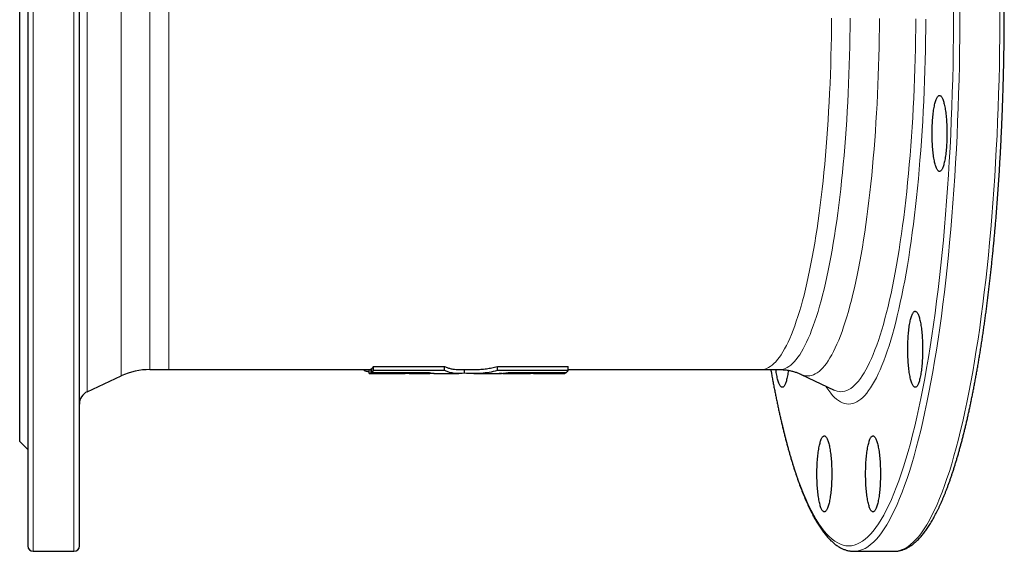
# Model space of a CAD drawing. Header units: millimetres. Extents: x 119 to 1100, y 74 to 1079.
# Tile 1 of 3: x 128 to 491, y 74 to 270. Entities that reach past the tile are written whole.
import ezdxf

# ---------------------------------------------------------------- set-up
doc = ezdxf.new("R2010")
doc.units = ezdxf.units.MM

msp = doc.modelspace()

# ---------------------------------------------------------------- linework, layer by layer
at = {"color": 7, "linetype": 'Continuous', "lineweight": 25}
for p, q in [((131.38, 471.57), (131.38, 75.57)), ((150.38, 75.57), (150.38, 471.57)), ((128.38, 114.07), (128.38, 433.07)), ((258.71, 140.24), (258.71, 141.76)), ((284.81, 140.18), (284.81, 141.69)), ((304.26, 140.18), (304.26, 141.69)), ((330.36, 140.24), (330.36, 141.76)), ((153.27, 132.41), (165.73, 138.22)), ((176.3, 140.57), (183.27, 140.57)), ((183.27, 140.57), (257.07, 140.57)), ((255.35, 140.08), (255.35, 140.57)), ((257.07, 139.07), (257.07, 140.57)), ((257.75, 140.8), (258.01, 140.8)), ((257.75, 139.3), (257.75, 140.8)), ((258.01, 139.49), (258.01, 140.99)), ((263.36, 139.07), (270.29, 139.07)), ((263.79, 139.07), (263.36, 139.07)), ((271.24, 139.08), (270.29, 139.07)), ((271.83, 139.07), (271.24, 139.08)), ((271.84, 139.07), (279.44, 139.07)), ((277.16, 139.27), (277.16, 139.46)), ((282.38, 139.07), (290.1, 139.07)), ((290.1, 140.57), (295.6, 140.57)), ((292.19, 139.24), (292.19, 140.57)), ((295.6, 139.07), (303.32, 139.07)), ((306.25, 139.07), (313.84, 139.07)), ((309.99, 139.27), (309.99, 139.45)), ((317.54, 139.07), (326.14, 139.07)), ((317.63, 139.28), (317.63, 139.47)), ((322.57, 139.29), (322.57, 139.48)), ((326.68, 139.07), (328.73, 139.07)), ((329.4, 139.3), (329.4, 139.49)), ((330.36, 140.57), (401.38, 140.57)), ((401.38, 140.57), (408.22, 140.57)), ((416.13, 138.81), (428.25, 133.02)), ((428.25, 133.02), (428.26, 133.02)), ((128.38, 114.07), (131.38, 111.07)), ((133.38, 73.57), (148.38, 73.57)), ((435.6, 73.57), (450.31, 73.57))]:
    msp.add_line(p, q, dxfattribs=at)
at = {"color": 8, "linetype": 'Continuous', "lineweight": 18}
for p, q in [((133.38, 473.57), (133.38, 73.57)), ((148.38, 73.57), (148.38, 473.57)), ((153.27, 414.72), (153.27, 132.41)), ((165.73, 138.22), (165.73, 408.91)), ((176.3, 406.57), (176.3, 140.57)), ((183.27, 406.57), (183.27, 140.57))]:
    msp.add_line(p, q, dxfattribs=at)
at = {"color": 8, "linetype": 'Continuous', "lineweight": 18, "flags": 128}
for points in [[(405.02, 140.57), (405.62, 137.27), (406.32, 133.56), (407.05, 129.94), (407.79, 126.42), (408.55, 123.01), (409.33, 119.69), (410.12, 116.48), (410.93, 113.38), (411.76, 110.39), (412.6, 107.51), (413.45, 104.74), (414.32, 102.09), (415.2, 99.56), (416.1, 97.15), (417.01, 94.85), (417.92, 92.68), (418.85, 90.64), (419.79, 88.72), (420.74, 86.92), (421.7, 85.26), (422.66, 83.72), (423.64, 82.31), (424.62, 81.04), (425.6, 79.89), (426.6, 78.88), (427.59, 78), (428.59, 77.26), (429.6, 76.65), (430.6, 76.18), (431.61, 75.84), (432.62, 75.63), (433.64, 75.57), (434.65, 75.63), (435.66, 75.84), (436.67, 76.18), (437.67, 76.65), (438.68, 77.26), (439.68, 78), (440.67, 78.88), (441.67, 79.89), (442.65, 81.04), (443.63, 82.31), (444.61, 83.72), (445.57, 85.26), (446.53, 86.92), (447.48, 88.72), (448.42, 90.64), (449.35, 92.68), (450.26, 94.85), (451.17, 97.15), (452.07, 99.56), (452.95, 102.09), (453.82, 104.74), (454.67, 107.51), (455.51, 110.39), (456.34, 113.38), (457.15, 116.48), (457.94, 119.69), (458.72, 123.01), (459.48, 126.42), (460.22, 129.94), (460.95, 133.56), (461.65, 137.27), (462.34, 141.08), (463.01, 144.98), (463.65, 148.96), (464.28, 153.03), (464.89, 157.18), (465.47, 161.42), (466.03, 165.73), (466.57, 170.11), (467.09, 174.57), (467.58, 179.09), (468.05, 183.68), (468.5, 188.32), (468.92, 193.03), (469.32, 197.79), (469.7, 202.61), (470.05, 207.47), (470.37, 212.38), (470.67, 217.33), (470.95, 222.32), (471.2, 227.34), (471.42, 232.4), (471.62, 237.48), (471.79, 242.59), (471.93, 247.72), (472.05, 252.87), (472.14, 258.03), (472.21, 263.2), (472.25, 268.38), (472.26, 273.57)], [(474.61, 273.57), (474.6, 268.33), (474.56, 263.1), (474.49, 257.87), (474.4, 252.66), (474.28, 247.46), (474.13, 242.28), (473.96, 237.12), (473.76, 231.98), (473.54, 226.88), (473.29, 221.8), (473.01, 216.76), (472.71, 211.76), (472.38, 206.8), (472.02, 201.89), (471.64, 197.03), (471.24, 192.22), (470.81, 187.46), (470.36, 182.77), (469.89, 178.13), (469.39, 173.57), (468.87, 169.07), (468.32, 164.64), (467.75, 160.28), (467.16, 156.01), (466.55, 151.81), (465.92, 147.7), (465.27, 143.68), (464.59, 139.74), (463.9, 135.9), (463.19, 132.14), (462.46, 128.49), (461.71, 124.94), (460.94, 121.48), (460.15, 118.14), (459.35, 114.9), (458.53, 111.76), (457.7, 108.74), (456.85, 105.83), (455.98, 103.04), (455.11, 100.36), (454.21, 97.8), (453.31, 95.36), (452.39, 93.05), (451.47, 90.86), (450.53, 88.79), (449.58, 86.85), (448.62, 85.04), (447.65, 83.35), (446.68, 81.8), (445.7, 80.38), (444.71, 79.09), (443.71, 77.94), (442.71, 76.92), (441.7, 76.03), (440.69, 75.28), (439.68, 74.66), (438.66, 74.18), (437.64, 73.84), (436.62, 73.63), (435.6, 73.57)], [(450.31, 73.57), (451.33, 73.63), (452.35, 73.84), (453.37, 74.18), (454.39, 74.66), (455.4, 75.28), (456.41, 76.03), (457.42, 76.92), (458.42, 77.94), (459.42, 79.09), (460.41, 80.38), (461.39, 81.8), (462.37, 83.35), (463.33, 85.04), (464.29, 86.85), (465.24, 88.79), (466.18, 90.86), (467.11, 93.05), (468.02, 95.36), (468.93, 97.8), (469.82, 100.36), (470.7, 103.04), (471.56, 105.83), (472.41, 108.74), (473.24, 111.76), (474.06, 114.9), (474.86, 118.14), (475.65, 121.48), (476.42, 124.94), (477.17, 128.49), (477.9, 132.14), (478.61, 135.9), (479.3, 139.74), (479.98, 143.68), (480.63, 147.7), (481.26, 151.81), (481.87, 156.01), (482.46, 160.28), (483.03, 164.64), (483.58, 169.07), (484.1, 173.57), (484.6, 178.13), (485.07, 182.77), (485.53, 187.46), (485.95, 192.22), (486.36, 197.03), (486.74, 201.89), (487.09, 206.8), (487.42, 211.76), (487.72, 216.76), (488, 221.8), (488.25, 226.88), (488.47, 231.98), (488.67, 237.12), (488.85, 242.28), (488.99, 247.46), (489.11, 252.66), (489.21, 257.87), (489.27, 263.1), (489.31, 268.33), (489.33, 273.57)], [(427.32, 270.08), (427.29, 266.61), (427.25, 263.13), (427.19, 259.66), (427.11, 256.21), (427.01, 252.76), (426.89, 249.33), (426.76, 245.91), (426.61, 242.52), (426.44, 239.14), (426.26, 235.79), (426.06, 232.47), (425.84, 229.17), (425.6, 225.9), (425.35, 222.67), (425.08, 219.47), (424.8, 216.31), (424.5, 213.19), (424.18, 210.1), (423.85, 207.07), (423.5, 204.07), (423.14, 201.13), (422.76, 198.23), (422.37, 195.39), (421.97, 192.6), (421.55, 189.87), (421.11, 187.19), (420.66, 184.57), (420.2, 182.01), (419.73, 179.52), (419.24, 177.09), (418.74, 174.73), (418.23, 172.43), (417.71, 170.21), (417.18, 168.05), (416.63, 165.97), (416.08, 163.96), (415.51, 162.02), (414.94, 160.17), (414.35, 158.38), (413.76, 156.68), (413.16, 155.06), (412.55, 153.52), (411.93, 152.06), (411.31, 150.69), (410.68, 149.4), (410.04, 148.19), (409.4, 147.08), (408.75, 146.04), (408.1, 145.1), (407.44, 144.24), (406.78, 143.47), (406.11, 142.79), (405.44, 142.2), (404.77, 141.7), (404.09, 141.29), (403.42, 140.98), (402.74, 140.75), (402.06, 140.61), (401.38, 140.57), (401.38, 140.57)], [(408.22, 140.57), (408.9, 140.61), (409.58, 140.75), (410.25, 140.98), (410.93, 141.29), (411.6, 141.7), (412.28, 142.2), (412.95, 142.79), (413.61, 143.47), (414.28, 144.24), (414.93, 145.1), (415.59, 146.04), (416.24, 147.08), (416.88, 148.19), (417.52, 149.4), (418.15, 150.69), (418.77, 152.06), (419.39, 153.52), (420, 155.06), (420.6, 156.68), (421.19, 158.38), (421.78, 160.17), (422.35, 162.02), (422.91, 163.96), (423.47, 165.97), (424.01, 168.05), (424.55, 170.21), (425.07, 172.43), (425.58, 174.73), (426.08, 177.09), (426.57, 179.52), (427.04, 182.01), (427.5, 184.57), (427.95, 187.19), (428.38, 189.87), (428.8, 192.6), (429.21, 195.39), (429.6, 198.23), (429.98, 201.13), (430.34, 204.07), (430.69, 207.07), (431.02, 210.1), (431.34, 213.19), (431.64, 216.31), (431.92, 219.47), (432.19, 222.67), (432.44, 225.9), (432.68, 229.17), (432.9, 232.47), (433.1, 235.79), (433.28, 239.14), (433.45, 242.52), (433.6, 245.91), (433.73, 249.33), (433.85, 252.76), (433.94, 256.21), (434.02, 259.66), (434.09, 263.13), (434.13, 266.61), (434.16, 270.08)], [(444.98, 270.02), (444.95, 266.48), (444.9, 262.95), (444.84, 259.42), (444.76, 255.9), (444.66, 252.39), (444.54, 248.9), (444.41, 245.43), (444.25, 241.97), (444.08, 238.54), (443.9, 235.13), (443.69, 231.74), (443.47, 228.39), (443.23, 225.06), (442.97, 221.77), (442.7, 218.52), (442.41, 215.3), (442.11, 212.12), (441.78, 208.99), (441.45, 205.9), (441.09, 202.85), (440.72, 199.85), (440.34, 196.91), (439.94, 194.01), (439.53, 191.17), (439.1, 188.39), (438.66, 185.67), (438.2, 183), (437.73, 180.4), (437.25, 177.86), (436.76, 175.39), (436.25, 172.99), (435.73, 170.65), (435.2, 168.39), (434.65, 166.19), (434.1, 164.07), (433.54, 162.03), (432.96, 160.06), (432.38, 158.17), (431.78, 156.36), (431.18, 154.63), (430.57, 152.98), (429.95, 151.41), (429.32, 149.92), (428.68, 148.53), (428.04, 147.21), (427.39, 145.99), (426.74, 144.85), (426.08, 143.8), (425.41, 142.84), (424.74, 141.96), (424.07, 141.18), (423.39, 140.49), (422.71, 139.89), (422.03, 139.38), (421.34, 138.97), (420.65, 138.64), (419.96, 138.41), (419.27, 138.27), (418.58, 138.22), (417.89, 138.27), (417.2, 138.41), (416.51, 138.64), (416.13, 138.81)], [(462.05, 269.75), (462.02, 265.94), (461.97, 262.14), (461.9, 258.34), (461.81, 254.55), (461.71, 250.78), (461.58, 247.02), (461.44, 243.28), (461.27, 239.56), (461.09, 235.86), (460.89, 232.19), (460.67, 228.55), (460.43, 224.94), (460.17, 221.36), (459.89, 217.81), (459.6, 214.31), (459.29, 210.85), (458.96, 207.43), (458.61, 204.05), (458.25, 200.72), (457.87, 197.45), (457.47, 194.22), (457.06, 191.05), (456.63, 187.93), (456.18, 184.88), (455.72, 181.88), (455.25, 178.95), (454.76, 176.08), (454.25, 173.28), (453.73, 170.55), (453.2, 167.89), (452.65, 165.3), (452.09, 162.79), (451.52, 160.35), (450.94, 157.99), (450.34, 155.7), (449.73, 153.5), (449.11, 151.38), (448.49, 149.35), (447.85, 147.4), (447.2, 145.54), (446.54, 143.76), (445.87, 142.07), (445.2, 140.48), (444.51, 138.97), (443.82, 137.56), (443.12, 136.24), (442.42, 135.01), (441.71, 133.88), (440.99, 132.84), (440.27, 131.91), (439.54, 131.06), (438.81, 130.32), (438.08, 129.67), (437.35, 129.13), (436.61, 128.68), (435.87, 128.33), (435.12, 128.08), (434.38, 127.93), (433.64, 127.88), (432.89, 127.93), (432.15, 128.08), (431.41, 128.33), (430.66, 128.68), (429.93, 129.13), (429.19, 129.67), (428.46, 130.32), (427.73, 131.06), (427, 131.91), (426.28, 132.84), (425.56, 133.88), (425.17, 134.49)], [(428.26, 133.02), (428.64, 132.85), (429.36, 132.61), (430.08, 132.46), (430.8, 132.41), (431.52, 132.46), (432.25, 132.61), (432.96, 132.85), (433.68, 133.19), (434.4, 133.62), (435.11, 134.15), (435.82, 134.78), (436.53, 135.5), (437.23, 136.31), (437.93, 137.22), (438.62, 138.23), (439.31, 139.32), (440, 140.51), (440.67, 141.79), (441.34, 143.16), (442, 144.62), (442.66, 146.16), (443.31, 147.8), (443.94, 149.52), (444.57, 151.32), (445.19, 153.21), (445.8, 155.18), (446.4, 157.24), (446.99, 159.37), (447.57, 161.58), (448.13, 163.87), (448.69, 166.23), (449.23, 168.67), (449.76, 171.18), (450.28, 173.76), (450.78, 176.4), (451.27, 179.12), (451.74, 181.89), (452.2, 184.74), (452.65, 187.64), (453.08, 190.6), (453.5, 193.62), (453.9, 196.69), (454.28, 199.81), (454.65, 202.99), (455, 206.21), (455.34, 209.48), (455.66, 212.8), (455.96, 216.15), (456.25, 219.55), (456.51, 222.98), (456.76, 226.45), (456.99, 229.95), (457.21, 233.48), (457.4, 237.03), (457.58, 240.61), (457.74, 244.22), (457.88, 247.84), (458, 251.48), (458.11, 255.14), (458.19, 258.81), (458.26, 262.49), (458.3, 266.18), (458.33, 269.87)]]:
    msp.add_lwpolyline(points, dxfattribs=at)
at = {"color": 7, "linetype": 'Continuous', "lineweight": 25, "flags": 128}
for points in [[(469.82, 227.63), (469.81, 226.94), (469.8, 226.26), (469.79, 225.59), (469.76, 224.92), (469.73, 224.25), (469.7, 223.59), (469.66, 222.94), (469.61, 222.31), (469.56, 221.68), (469.5, 221.07), (469.43, 220.48), (469.36, 219.9), (469.29, 219.34), (469.2, 218.8), (469.12, 218.28), (469.03, 217.79), (468.93, 217.31), (468.83, 216.86), (468.73, 216.44), (468.62, 216.04), (468.51, 215.68), (468.39, 215.33), (468.27, 215.02), (468.15, 214.74), (468.03, 214.49), (467.9, 214.27), (467.77, 214.08), (467.65, 213.92), (467.51, 213.8), (467.38, 213.71), (467.25, 213.65), (467.12, 213.63), (466.98, 213.64), (466.85, 213.68), (466.72, 213.75), (466.59, 213.86), (466.46, 214), (466.33, 214.17), (466.2, 214.38), (466.08, 214.61), (465.95, 214.88), (465.84, 215.17), (465.72, 215.5), (465.6, 215.86), (465.49, 216.24), (465.39, 216.65), (465.29, 217.09), (465.19, 217.55), (465.09, 218.03), (465.01, 218.54), (464.92, 219.07), (464.84, 219.62), (464.77, 220.19), (464.7, 220.77), (464.64, 221.38), (464.58, 221.99), (464.53, 222.62), (464.49, 223.27), (464.45, 223.92), (464.42, 224.58), (464.39, 225.25), (464.37, 225.93), (464.36, 226.6), (464.35, 227.28), (464.35, 227.97), (464.36, 228.65), (464.37, 229.33), (464.39, 230), (464.42, 230.67), (464.45, 231.33), (464.49, 231.98), (464.53, 232.63), (464.58, 233.26), (464.64, 233.88), (464.7, 234.48), (464.77, 235.06), (464.84, 235.63), (464.92, 236.18), (465.01, 236.71), (465.09, 237.22), (465.19, 237.7), (465.29, 238.17), (465.39, 238.6), (465.49, 239.01), (465.6, 239.39), (465.72, 239.75), (465.84, 240.08), (465.95, 240.37), (466.08, 240.64), (466.2, 240.88), (466.33, 241.08), (466.46, 241.25), (466.59, 241.39), (466.72, 241.5), (466.85, 241.57), (466.98, 241.62), (467.12, 241.62), (467.25, 241.6), (467.38, 241.54), (467.51, 241.45), (467.65, 241.33), (467.77, 241.17), (467.9, 240.98), (468.03, 240.76), (468.15, 240.51), (468.27, 240.23), (468.39, 239.92), (468.51, 239.58), (468.62, 239.21), (468.73, 238.81), (468.83, 238.39), (468.93, 237.94), (469.03, 237.46), (469.12, 236.97), (469.2, 236.45), (469.29, 235.91), (469.36, 235.35), (469.43, 234.77), (469.5, 234.18), (469.56, 233.57), (469.61, 232.94), (469.66, 232.31), (469.7, 231.66), (469.73, 231), (469.76, 230.34), (469.79, 229.66), (469.8, 228.99), (469.81, 228.31), (469.82, 227.63)], [(460.85, 148.05), (460.85, 147.37), (460.84, 146.69), (460.82, 146.02), (460.8, 145.34), (460.77, 144.68), (460.74, 144.02), (460.7, 143.37), (460.65, 142.74), (460.59, 142.11), (460.53, 141.5), (460.47, 140.91), (460.4, 140.33), (460.32, 139.77), (460.24, 139.23), (460.16, 138.71), (460.06, 138.22), (459.97, 137.74), (459.87, 137.29), (459.76, 136.87), (459.66, 136.47), (459.54, 136.1), (459.43, 135.76), (459.31, 135.45), (459.19, 135.17), (459.07, 134.92), (458.94, 134.7), (458.81, 134.51), (458.68, 134.35), (458.55, 134.23), (458.42, 134.14), (458.29, 134.08), (458.15, 134.06), (458.02, 134.06), (457.89, 134.11), (457.76, 134.18), (457.63, 134.29), (457.5, 134.43), (457.37, 134.6), (457.24, 134.8), (457.11, 135.04), (456.99, 135.31), (456.87, 135.6), (456.76, 135.93), (456.64, 136.29), (456.53, 136.67), (456.43, 137.08), (456.32, 137.51), (456.23, 137.98), (456.13, 138.46), (456.04, 138.97), (455.96, 139.5), (455.88, 140.05), (455.81, 140.62), (455.74, 141.2), (455.68, 141.81), (455.62, 142.42), (455.57, 143.05), (455.53, 143.7), (455.49, 144.35), (455.46, 145.01), (455.43, 145.68), (455.41, 146.35), (455.4, 147.03), (455.39, 147.71), (455.39, 148.4), (455.4, 149.08), (455.41, 149.76), (455.43, 150.43), (455.46, 151.1), (455.49, 151.76), (455.53, 152.41), (455.57, 153.06), (455.62, 153.69), (455.68, 154.3), (455.74, 154.91), (455.81, 155.49), (455.88, 156.06), (455.96, 156.61), (456.04, 157.14), (456.13, 157.65), (456.23, 158.13), (456.32, 158.59), (456.43, 159.03), (456.53, 159.44), (456.64, 159.82), (456.76, 160.18), (456.87, 160.51), (456.99, 160.8), (457.11, 161.07), (457.24, 161.3), (457.37, 161.51), (457.5, 161.68), (457.63, 161.82), (457.76, 161.93), (457.89, 162), (458.02, 162.05), (458.15, 162.05), (458.29, 162.03), (458.42, 161.97), (458.55, 161.88), (458.68, 161.76), (458.81, 161.6), (458.94, 161.41), (459.07, 161.19), (459.19, 160.94), (459.31, 160.66), (459.43, 160.35), (459.54, 160.01), (459.66, 159.64), (459.76, 159.24), (459.87, 158.82), (459.97, 158.37), (460.06, 157.89), (460.16, 157.4), (460.24, 156.88), (460.32, 156.34), (460.4, 155.78), (460.47, 155.2), (460.53, 154.61), (460.59, 154), (460.65, 153.37), (460.7, 152.74), (460.74, 152.09), (460.77, 151.43), (460.8, 150.77), (460.82, 150.09), (460.84, 149.42), (460.85, 148.74), (460.85, 148.05)], [(257.07, 139.07), (260.43, 139.07), (263.79, 139.07)], [(411.42, 140.29), (411.35, 139.77), (411.27, 139.23), (411.18, 138.71), (411.09, 138.22), (411, 137.74), (410.9, 137.29), (410.79, 136.87), (410.68, 136.47), (410.57, 136.1), (410.46, 135.76), (410.34, 135.45), (410.22, 135.17), (410.09, 134.92), (409.97, 134.7), (409.84, 134.51), (409.71, 134.35), (409.58, 134.23), (409.45, 134.14), (409.32, 134.08), (409.18, 134.06), (409.05, 134.06), (408.92, 134.11), (408.78, 134.18), (408.65, 134.29), (408.52, 134.43), (408.39, 134.6), (408.27, 134.8), (408.14, 135.04), (408.02, 135.31), (407.9, 135.6), (407.78, 135.93), (407.67, 136.29), (407.56, 136.67), (407.45, 137.08), (407.35, 137.51), (407.25, 137.98), (407.16, 138.46), (407.07, 138.97), (406.99, 139.5), (406.91, 140.05), (406.84, 140.57)], [(427.4, 102.11), (427.4, 101.43), (427.39, 100.75), (427.37, 100.08), (427.35, 99.4), (427.32, 98.74), (427.29, 98.08), (427.25, 97.43), (427.2, 96.8), (427.15, 96.17), (427.09, 95.56), (427.02, 94.97), (426.95, 94.39), (426.87, 93.83), (426.79, 93.29), (426.71, 92.77), (426.62, 92.28), (426.52, 91.8), (426.42, 91.35), (426.32, 90.93), (426.21, 90.53), (426.1, 90.16), (425.98, 89.82), (425.86, 89.51), (425.74, 89.23), (425.62, 88.98), (425.49, 88.76), (425.36, 88.57), (425.23, 88.41), (425.1, 88.29), (424.97, 88.2), (424.84, 88.14), (424.71, 88.12), (424.57, 88.12), (424.44, 88.17), (424.31, 88.24), (424.18, 88.35), (424.05, 88.49), (423.92, 88.66), (423.79, 88.86), (423.67, 89.1), (423.54, 89.37), (423.42, 89.66), (423.31, 89.99), (423.19, 90.35), (423.08, 90.73), (422.98, 91.14), (422.88, 91.57), (422.78, 92.04), (422.68, 92.52), (422.59, 93.03), (422.51, 93.56), (422.43, 94.11), (422.36, 94.68), (422.29, 95.26), (422.23, 95.87), (422.17, 96.48), (422.12, 97.11), (422.08, 97.76), (422.04, 98.41), (422.01, 99.07), (421.98, 99.74), (421.96, 100.41), (421.95, 101.09), (421.94, 101.77), (421.94, 102.46), (421.95, 103.14), (421.96, 103.81), (421.98, 104.49), (422.01, 105.16), (422.04, 105.82), (422.08, 106.47), (422.12, 107.12), (422.17, 107.75), (422.23, 108.36), (422.29, 108.97), (422.36, 109.55), (422.43, 110.12), (422.51, 110.67), (422.59, 111.2), (422.68, 111.71), (422.78, 112.19), (422.88, 112.65), (422.98, 113.09), (423.08, 113.5), (423.19, 113.88), (423.31, 114.24), (423.42, 114.57), (423.54, 114.86), (423.67, 115.13), (423.79, 115.36), (423.92, 115.57), (424.05, 115.74), (424.18, 115.88), (424.31, 115.99), (424.44, 116.06), (424.57, 116.1), (424.71, 116.11), (424.84, 116.09), (424.97, 116.03), (425.1, 115.94), (425.23, 115.82), (425.36, 115.66), (425.49, 115.47), (425.62, 115.25), (425.74, 115), (425.86, 114.72), (425.98, 114.41), (426.1, 114.06), (426.21, 113.7), (426.32, 113.3), (426.42, 112.88), (426.52, 112.43), (426.62, 111.95), (426.71, 111.46), (426.79, 110.94), (426.87, 110.4), (426.95, 109.84), (427.02, 109.26), (427.09, 108.67), (427.15, 108.06), (427.2, 107.43), (427.25, 106.8), (427.29, 106.15), (427.32, 105.49), (427.35, 104.82), (427.37, 104.15), (427.39, 103.48), (427.4, 102.8), (427.4, 102.11)], [(445.33, 102.11), (445.33, 101.43), (445.32, 100.75), (445.3, 100.08), (445.28, 99.4), (445.25, 98.74), (445.21, 98.08), (445.17, 97.43), (445.12, 96.8), (445.07, 96.17), (445.01, 95.56), (444.95, 94.97), (444.88, 94.39), (444.8, 93.83), (444.72, 93.29), (444.63, 92.77), (444.54, 92.28), (444.45, 91.8), (444.34, 91.35), (444.24, 90.93), (444.13, 90.53), (444.02, 90.16), (443.91, 89.82), (443.79, 89.51), (443.67, 89.23), (443.54, 88.98), (443.42, 88.76), (443.29, 88.57), (443.16, 88.41), (443.03, 88.29), (442.9, 88.2), (442.76, 88.14), (442.63, 88.12), (442.5, 88.12), (442.37, 88.17), (442.23, 88.24), (442.1, 88.35), (441.97, 88.49), (441.84, 88.66), (441.72, 88.86), (441.59, 89.1), (441.47, 89.37), (441.35, 89.66), (441.23, 89.99), (441.12, 90.35), (441.01, 90.73), (440.9, 91.14), (440.8, 91.57), (440.7, 92.04), (440.61, 92.52), (440.52, 93.03), (440.44, 93.56), (440.36, 94.11), (440.28, 94.68), (440.22, 95.26), (440.15, 95.87), (440.1, 96.48), (440.05, 97.11), (440, 97.76), (439.96, 98.41), (439.93, 99.07), (439.91, 99.74), (439.89, 100.41), (439.87, 101.09), (439.87, 101.77), (439.87, 102.46), (439.87, 103.14), (439.89, 103.81), (439.91, 104.49), (439.93, 105.16), (439.96, 105.82), (440, 106.47), (440.05, 107.12), (440.1, 107.75), (440.15, 108.36), (440.22, 108.97), (440.28, 109.55), (440.36, 110.12), (440.44, 110.67), (440.52, 111.2), (440.61, 111.71), (440.7, 112.19), (440.8, 112.65), (440.9, 113.09), (441.01, 113.5), (441.12, 113.88), (441.23, 114.24), (441.35, 114.57), (441.47, 114.86), (441.59, 115.13), (441.72, 115.36), (441.84, 115.57), (441.97, 115.74), (442.1, 115.88), (442.23, 115.99), (442.37, 116.06), (442.5, 116.1), (442.63, 116.11), (442.76, 116.09), (442.9, 116.03), (443.03, 115.94), (443.16, 115.82), (443.29, 115.66), (443.42, 115.47), (443.54, 115.25), (443.67, 115), (443.79, 114.72), (443.91, 114.41), (444.02, 114.06), (444.13, 113.7), (444.24, 113.3), (444.34, 112.88), (444.45, 112.43), (444.54, 111.95), (444.63, 111.46), (444.72, 110.94), (444.8, 110.4), (444.88, 109.84), (444.95, 109.26), (445.01, 108.67), (445.07, 108.06), (445.12, 107.43), (445.17, 106.8), (445.21, 106.15), (445.25, 105.49), (445.28, 104.82), (445.3, 104.15), (445.32, 103.48), (445.33, 102.8), (445.33, 102.11)]]:
    msp.add_lwpolyline(points, dxfattribs=at)
at = {"color": 7, "linetype": 'Continuous', "lineweight": 25}
for centre, radius, start, end in [((176.3, 115.57), 25, 90, 115), ((155.38, 127.88), 5, 115, 180), ((133.38, 75.57), 2, 180, 270), ((148.38, 75.57), 2, 270, 0)]:
    msp.add_arc(centre, radius, start, end, dxfattribs=at)
for points, knots in [([(450.31, 73.57), (450.42, 73.57), (450.71, 73.57), (451.17, 73.6), (451.7, 73.66), (452.23, 73.75), (452.76, 73.88), (453.28, 74.03), (453.81, 74.21), (454.33, 74.42), (454.86, 74.66), (455.38, 74.93), (455.91, 75.24), (456.43, 75.57), (456.95, 75.94), (457.48, 76.34), (458, 76.77), (458.51, 77.23), (459.03, 77.72), (459.54, 78.24), (460.05, 78.79), (460.55, 79.38), (461.06, 79.99), (461.55, 80.63), (462.05, 81.3), (462.54, 82), (463.02, 82.73), (463.51, 83.48), (463.98, 84.26), (464.46, 85.07), (464.93, 85.91), (465.4, 86.77), (465.86, 87.66), (466.32, 88.58), (466.78, 89.52), (467.23, 90.49), (467.68, 91.49), (468.13, 92.51), (468.57, 93.55), (469.01, 94.63), (469.44, 95.73), (469.87, 96.85), (470.3, 98), (470.73, 99.18), (471.15, 100.38), (471.57, 101.6), (471.98, 102.85), (472.4, 104.13), (472.8, 105.43), (473.21, 106.75), (473.61, 108.1), (474.01, 109.47), (474.4, 110.86), (474.79, 112.28), (475.18, 113.73), (475.56, 115.19), (475.94, 116.68), (476.31, 118.19), (476.68, 119.73), (477.05, 121.28), (477.42, 122.86), (477.77, 124.46), (478.13, 126.09), (478.48, 127.73), (478.83, 129.4), (479.17, 131.08), (479.51, 132.79), (479.85, 134.52), (480.18, 136.27), (480.5, 138.03), (480.83, 139.82), (481.14, 141.63), (481.46, 143.46), (481.76, 145.31), (482.07, 147.17), (482.37, 149.05), (482.66, 150.96), (482.95, 152.88), (483.24, 154.81), (483.52, 156.77), (483.8, 158.74), (484.07, 160.73), (484.34, 162.74), (484.6, 164.76), (484.86, 166.8), (485.11, 168.85), (485.36, 170.92), (485.6, 173.01), (485.84, 175.11), (486.07, 177.22), (486.29, 179.35), (486.52, 181.49), (486.73, 183.64), (486.95, 185.81), (487.15, 187.99), (487.35, 190.19), (487.55, 192.4), (487.74, 194.61), (487.93, 196.84), (488.11, 199.09), (488.28, 201.34), (488.45, 203.6), (488.61, 205.87), (488.77, 208.16), (488.93, 210.45), (489.07, 212.75), (489.22, 215.06), (489.35, 217.38), (489.48, 219.71), (489.61, 222.05), (489.73, 224.39), (489.84, 226.74), (489.95, 229.1), (490.06, 231.47), (490.15, 233.84), (490.25, 236.21), (490.33, 238.59), (490.41, 240.98), (490.49, 243.37), (490.56, 245.77), (490.62, 248.17), (490.68, 250.58), (490.73, 252.98), (490.77, 255.39), (490.82, 257.81), (490.85, 260.22), (490.88, 262.64), (490.9, 265.06), (490.92, 267.48), (490.93, 269.9), (490.94, 272.33), (490.94, 274.75), (490.93, 277.17), (490.92, 279.59), (490.9, 282.01), (490.88, 284.43), (490.85, 286.85), (490.82, 289.27), (490.78, 291.68), (490.73, 294.09), (490.68, 296.5), (490.62, 298.9), (490.56, 301.3), (490.49, 303.7), (490.41, 306.09), (490.33, 308.48), (490.25, 310.86), (490.16, 313.24), (490.06, 315.61), (489.96, 317.97), (489.85, 320.33), (489.73, 322.68), (489.61, 325.03), (489.49, 327.36), (489.36, 329.69), (489.22, 332.01), (489.08, 334.32), (488.93, 336.62), (488.78, 338.92), (488.62, 341.2), (488.46, 343.47), (488.29, 345.74), (488.11, 347.99), (487.93, 350.23), (487.75, 352.46), (487.55, 354.68), (487.36, 356.89), (487.16, 359.08), (486.95, 361.26), (486.74, 363.43), (486.52, 365.59), (486.3, 367.73), (486.07, 369.86), (485.84, 371.97), (485.6, 374.07), (485.36, 376.16), (485.11, 378.23), (484.86, 380.28), (484.61, 382.32), (484.34, 384.34), (484.08, 386.35), (483.81, 388.34), (483.53, 390.31), (483.25, 392.27), (482.96, 394.2), (482.67, 396.12), (482.38, 398.03), (482.08, 399.91), (481.77, 401.78), (481.46, 403.62), (481.15, 405.45), (480.83, 407.26), (480.51, 409.05), (480.19, 410.82), (479.86, 412.56), (479.52, 414.29), (479.18, 416), (478.84, 417.69), (478.49, 419.35), (478.14, 421), (477.79, 422.62), (477.43, 424.22), (477.06, 425.8), (476.7, 427.36), (476.33, 428.89), (475.95, 430.4), (475.57, 431.89), (475.19, 433.36), (474.8, 434.8), (474.41, 436.22), (474.02, 437.62), (473.62, 438.99), (473.22, 440.33), (472.82, 441.66), (472.41, 442.96), (472, 444.23), (471.59, 445.48), (471.17, 446.71), (470.75, 447.91), (470.32, 449.08), (469.89, 450.23), (469.46, 451.36), (469.03, 452.46), (468.59, 453.53), (468.15, 454.58), (467.7, 455.6), (467.25, 456.59), (466.8, 457.56), (466.35, 458.5), (465.89, 459.42), (465.42, 460.31), (464.96, 461.17), (464.49, 462.01), (464.01, 462.82), (463.54, 463.6), (463.06, 464.36), (462.57, 465.09), (462.08, 465.79), (461.59, 466.46), (461.09, 467.1), (460.59, 467.72), (460.08, 468.3), (459.57, 468.86), (459.05, 469.39), (458.53, 469.89), (458.01, 470.35), (457.48, 470.79), (456.95, 471.2), (456.42, 471.57), (455.89, 471.91), (455.35, 472.22), (454.81, 472.49), (454.28, 472.74), (453.74, 472.95), (453.2, 473.13), (452.67, 473.28), (452.13, 473.4), (451.6, 473.48), (451.06, 473.54), (450.63, 473.57), (450.38, 473.56), (450.31, 473.56)], [0, 0, 0, 0, 0.002177, 0.005658, 0.009142, 0.012637, 0.016149, 0.019685, 0.023252, 0.026852, 0.030491, 0.03417, 0.03789, 0.041651, 0.045451, 0.049288, 0.053156, 0.057053, 0.060974, 0.064913, 0.068867, 0.072831, 0.076803, 0.08078, 0.084758, 0.088737, 0.092715, 0.09669, 0.100663, 0.104632, 0.108597, 0.112559, 0.116517, 0.12047, 0.12442, 0.128366, 0.132309, 0.136248, 0.140184, 0.144117, 0.148046, 0.151973, 0.155898, 0.159819, 0.163739, 0.167656, 0.171571, 0.175484, 0.179395, 0.183305, 0.187213, 0.191119, 0.195024, 0.198927, 0.202829, 0.20673, 0.21063, 0.214529, 0.218426, 0.222323, 0.226219, 0.230114, 0.234008, 0.237901, 0.241794, 0.245686, 0.249577, 0.253467, 0.257357, 0.261247, 0.265136, 0.269024, 0.272912, 0.276799, 0.280686, 0.284573, 0.288459, 0.292345, 0.29623, 0.300116, 0.304, 0.307885, 0.311769, 0.315653, 0.319536, 0.32342, 0.327303, 0.331186, 0.335068, 0.338951, 0.342833, 0.346715, 0.350597, 0.354479, 0.35836, 0.362241, 0.366123, 0.370004, 0.373885, 0.377765, 0.381646, 0.385526, 0.389407, 0.393287, 0.397167, 0.401047, 0.404927, 0.408807, 0.412687, 0.416567, 0.420446, 0.424326, 0.428205, 0.432085, 0.435964, 0.439843, 0.443723, 0.447602, 0.451481, 0.45536, 0.459239, 0.463118, 0.466997, 0.470876, 0.474755, 0.478634, 0.482513, 0.486392, 0.490271, 0.49415, 0.498029, 0.501908, 0.505787, 0.509665, 0.513544, 0.517423, 0.521302, 0.525181, 0.52906, 0.532939, 0.536818, 0.540697, 0.544576, 0.548455, 0.552334, 0.556213, 0.560093, 0.563972, 0.567851, 0.57173, 0.57561, 0.579489, 0.583369, 0.587248, 0.591128, 0.595008, 0.598888, 0.602768, 0.606648, 0.610528, 0.614408, 0.618288, 0.622169, 0.626049, 0.62993, 0.633811, 0.637692, 0.641573, 0.645454, 0.649336, 0.653217, 0.657099, 0.660981, 0.664863, 0.668746, 0.672628, 0.676511, 0.680394, 0.684277, 0.688161, 0.692044, 0.695928, 0.699813, 0.703697, 0.707582, 0.711467, 0.715353, 0.719239, 0.723125, 0.727012, 0.730899, 0.734787, 0.738675, 0.742564, 0.746453, 0.750342, 0.754233, 0.758123, 0.762015, 0.765907, 0.7698, 0.773693, 0.777588, 0.781483, 0.785379, 0.789276, 0.793174, 0.797073, 0.800973, 0.804874, 0.808777, 0.812681, 0.816586, 0.820492, 0.824401, 0.828311, 0.832222, 0.836136, 0.840051, 0.843969, 0.847889, 0.851811, 0.855736, 0.859664, 0.863594, 0.867527, 0.871464, 0.875404, 0.879347, 0.883294, 0.887244, 0.891199, 0.895157, 0.89912, 0.903086, 0.907056, 0.91103, 0.915007, 0.918986, 0.922967, 0.926947, 0.930926, 0.9349, 0.938867, 0.942823, 0.946765, 0.950688, 0.954588, 0.958459, 0.962297, 0.966098, 0.969859, 0.973578, 0.977255, 0.980891, 0.984488, 0.98805, 0.991583, 0.995092, 0.998584, 1, 1, 1, 1]), ([(284.81, 141.69), (285.22, 141.53), (286.03, 141.2), (287.26, 140.87), (288.48, 140.65), (289.43, 140.56), (289.97, 140.58), (290.1, 140.58)], [0, 0, 0, 0, 0.2315412, 0.4631283, 0.69467, 0.927862, 1, 1, 1, 1]), ([(295.6, 140.58), (295.8, 140.58), (296.67, 140.56), (298.22, 140.65), (300.23, 140.86), (302.25, 141.2), (303.59, 141.53), (304.26, 141.69)], [0, 0, 0, 0, 0.069541, 0.300911, 0.533926, 0.766986, 1, 1, 1, 1]), ([(257.07, 139.7), (256.97, 139.72), (256.39, 139.82), (255.82, 139.97), (255.35, 140.08)], [0, 0, 0, 0, 0.1847755, 1, 1, 1, 1]), ([(280.95, 139.16), (280.94, 139.16), (280.52, 139.08), (279.67, 139.06), (278.41, 139.08), (277.58, 139.21), (277.16, 139.27)], [0, 0, 0, 0, 0.004546, 0.336342, 0.668205, 1, 1, 1, 1]), ([(279.26, 139.45), (279.61, 139.37), (280.3, 139.22), (281.34, 139.09), (282.03, 139.07), (282.38, 139.07)], [0, 0, 0, 0, 0.333486, 0.667064, 1, 1, 1, 1]), ([(292.19, 139.24), (290.95, 139.04), (289.72, 139.01), (287.27, 139.32), (286.04, 139.66), (284.81, 140.18)], [0, 0, 0, 0, 0.5, 0.5, 1, 1, 1, 1]), ([(304.26, 140.18), (302.26, 139.66), (300.25, 139.32), (296.22, 139.01), (294.2, 139.04), (292.19, 139.24)], [0, 0, 0, 0, 0.5, 0.5, 1, 1, 1, 1]), ([(303.32, 139.07), (303.87, 139.08), (305, 139.09), (306.7, 139.22), (307.85, 139.37), (308.42, 139.45)], [0, 0, 0, 0, 0.326471, 0.663283, 1, 1, 1, 1]), ([(309.99, 139.27), (309.31, 139.21), (307.94, 139.09), (306.27, 139.04), (305.27, 139.09), (304.96, 139.11)], [0, 0, 0, 0, 0.406306, 0.812693, 1, 1, 1, 1]), ([(313.84, 139.07), (313.98, 139.07), (314.5, 139.07), (315.39, 139.1), (316.51, 139.16), (317.26, 139.24), (317.63, 139.28)], [0, 0, 0, 0, 0.113804, 0.409011, 0.704506, 1, 1, 1, 1]), ([(322.57, 139.29), (322.54, 139.27), (322.48, 139.25), (322.32, 139.21), (322.09, 139.18), (321.8, 139.15), (321.46, 139.13), (321.06, 139.11), (320.61, 139.09), (320.1, 139.08), (319.56, 139.07), (318.98, 139.07), (318.35, 139.07), (317.69, 139.07), (317, 139.07), (316.3, 139.07), (315.57, 139.07), (314.92, 139.07), (314.51, 139.07), (314.36, 139.07)], [0, 0, 0, 0, 0.059382, 0.118763, 0.179867, 0.240972, 0.300358, 0.359745, 0.420859, 0.481973, 0.541317, 0.60066, 0.661724, 0.722789, 0.78218, 0.84157, 0.902684, 0.963798, 1, 1, 1, 1]), ([(326.14, 139.07), (326.18, 139.07), (326.38, 139.07), (326.55, 139.07), (326.68, 139.07)], [0, 0, 0, 0, 0.187568, 1, 1, 1, 1]), ([(404.95, 140.57), (404.99, 140.34), (405.14, 139.5), (405.39, 138.09), (405.72, 136.32), (406.05, 134.57), (406.38, 132.84), (406.72, 131.13), (407.07, 129.44), (407.41, 127.78), (407.76, 126.13), (408.12, 124.51), (408.48, 122.91), (408.84, 121.33), (409.21, 119.78), (409.58, 118.24), (409.95, 116.73), (410.33, 115.24), (410.72, 113.77), (411.1, 112.33), (411.49, 110.91), (411.88, 109.52), (412.28, 108.15), (412.68, 106.8), (413.09, 105.47), (413.49, 104.17), (413.91, 102.9), (414.32, 101.65), (414.74, 100.43), (415.16, 99.22), (415.58, 98.05), (416.01, 96.9), (416.44, 95.78), (416.88, 94.68), (417.32, 93.6), (417.76, 92.56), (418.2, 91.54), (418.65, 90.54), (419.1, 89.57), (419.56, 88.63), (420.02, 87.71), (420.48, 86.82), (420.95, 85.96), (421.42, 85.12), (421.89, 84.31), (422.37, 83.53), (422.85, 82.78), (423.34, 82.05), (423.83, 81.35), (424.32, 80.67), (424.82, 80.03), (425.32, 79.42), (425.83, 78.83), (426.34, 78.27), (426.85, 77.74), (427.37, 77.25), (427.9, 76.78), (428.42, 76.34), (428.95, 75.94), (429.48, 75.56), (430.02, 75.22), (430.56, 74.91), (431.09, 74.64), (431.63, 74.39), (432.17, 74.18), (432.7, 74), (433.24, 73.85), (433.78, 73.74), (434.31, 73.65), (434.84, 73.59), (435.27, 73.57), (435.53, 73.57), (435.6, 73.57)], [0, 0, 0, 0, 0.0055541, 0.0201299, 0.0347076, 0.0492872, 0.0638689, 0.0784527, 0.0930387, 0.1076271, 0.1222181, 0.1368116, 0.151408, 0.1660073, 0.1806097, 0.1952154, 0.2098246, 0.2244375, 0.2390543, 0.2536752, 0.2683004, 0.2829303, 0.2975651, 0.3122051, 0.3268507, 0.3415021, 0.3561597, 0.370824, 0.3854953, 0.400174, 0.4148607, 0.4295558, 0.4442599, 0.4589734, 0.473697, 0.4884312, 0.5031766, 0.5179339, 0.5327037, 0.5474865, 0.5622829, 0.5770934, 0.5919184, 0.6067582, 0.6216128, 0.6364822, 0.6513657, 0.6662622, 0.6811702, 0.6960873, 0.7110099, 0.7259323, 0.7408471, 0.7557456, 0.7706173, 0.7854495, 0.8002275, 0.8149347, 0.8295534, 0.8440656, 0.858454, 0.8727038, 0.8868033, 0.9007457, 0.9145293, 0.9281585, 0.9416428, 0.9549972, 0.9682409, 0.9813967, 0.9944899, 1, 1, 1, 1]), ([(408.22, 140.56), (408.39, 140.56), (408.81, 140.56), (409.48, 140.53), (410.22, 140.47), (410.94, 140.37), (411.65, 140.26), (412.34, 140.12), (413, 139.95), (413.64, 139.77), (414.25, 139.58), (414.83, 139.37), (415.37, 139.15), (415.81, 138.96), (416.05, 138.85), (416.13, 138.81)], [0, 0, 0, 0, 0.058773, 0.143807, 0.228593, 0.312975, 0.396816, 0.48, 0.562436, 0.644064, 0.724849, 0.804784, 0.883887, 0.962197, 1, 1, 1, 1])]:
    msp.add_open_spline(points, degree=3, knots=knots, dxfattribs=at)
for points in [[(258.01, 140.99), (258.25, 141.18), (258.48, 141.44), (258.71, 141.76)], [(258.71, 141.76), (267.41, 141.72), (276.11, 141.7), (284.81, 141.69)], [(304.26, 141.69), (312.96, 141.7), (321.66, 141.72), (330.36, 141.76)], [(257.07, 140.57), (257.3, 140.59), (257.52, 140.67), (257.75, 140.8)], [(257.75, 139.3), (257.52, 139.16), (257.3, 139.09), (257.07, 139.07)], [(277.16, 139.27), (270.69, 139.28), (264.22, 139.29), (257.75, 139.3)], [(258.71, 140.24), (258.48, 139.93), (258.25, 139.68), (258.01, 139.49)], [(258.01, 139.49), (265.1, 139.47), (272.18, 139.46), (279.26, 139.45)], [(284.81, 140.18), (276.11, 140.19), (267.41, 140.21), (258.71, 140.24)], [(330.36, 140.24), (321.66, 140.21), (312.96, 140.19), (304.26, 140.18)], [(308.42, 139.45), (315.5, 139.46), (322.58, 139.47), (329.67, 139.49)], [(317.63, 139.28), (315.08, 139.28), (312.53, 139.28), (309.99, 139.27)], [(329.4, 139.3), (327.12, 139.29), (324.85, 139.29), (322.57, 139.29)], [(328.73, 139.07), (328.95, 139.09), (329.17, 139.16), (329.4, 139.3)], [(329.67, 139.49), (329.9, 139.68), (330.13, 139.93), (330.36, 140.24)]]:
    msp.add_open_spline(points, degree=3, dxfattribs=at)

doc.saveas('drawing.dxf')
